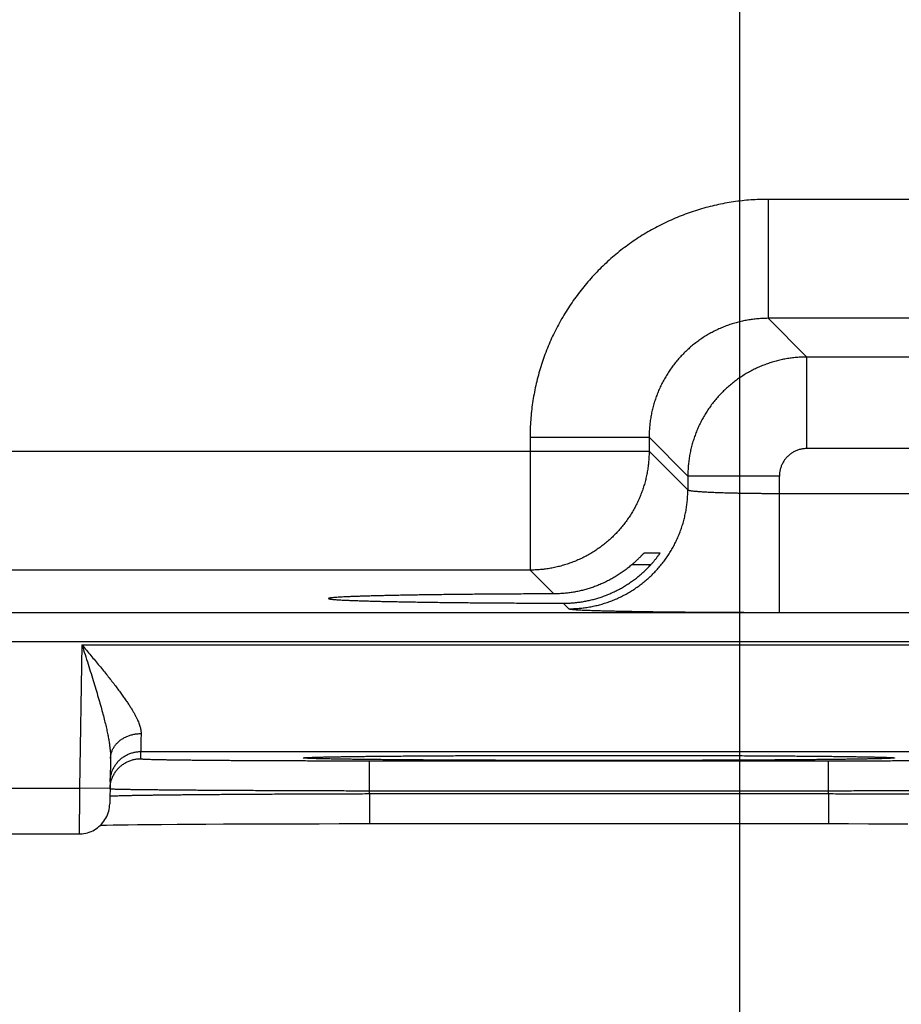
# Model space of a CAD drawing. Header units: inches. Extents: x 0 to 34, y 0 to 22.
# Tile 98 of 112: x 24.438 to 25.015, y 14.308 to 14.953. Entities that reach past the tile are written whole.
import ezdxf

# ---------------------------------------------------------------- set-up
doc = ezdxf.new("R2010")
doc.units = ezdxf.units.IN
doc.header["$LTSCALE"] = 1.87
doc.header["$MEASUREMENT"] = 0
doc.layers.get('0').update_dxf_attribs({"linetype": 'CONTINUOUS'})
doc.layers.add('DIMENSIONS', color=7, linetype='CONTINUOUS')
doc.styles.get("Standard").update_dxf_attribs({"font": 'txt', "width": 0.8})
doc.dimstyles.get("Standard").update_dxf_attribs({"dimtxt": 0.125, "dimasz": 0.18, "dimexe": 0.18, "dimexo": 0.0625, "dimgap": 0.09, "dimtad": 0, "dimtih": 1, "dimtoh": 1, "dimdec": 3, "dimzin": 4, "dimdsep": 46, "dimtxsty": 'STANDARD', "dimblk": '_FILLED', "dimblk1": '_FILLED', "dimblk2": '_FILLED', "dimcen": 0.09, "dimadec": 0, "dimazin": 0, "dimtol": 1, "dimtp": 0.01, "dimtm": 0.01, "dimtfac": 1, "dimtdec": 3, "dimtofl": 0, "dimtmove": 0, "dimatfit": 3, "dimldrblk": '_FILLED', "dimfxl": 1, "dimtolj": 1, "dimtzin": 4, "dimarcsym": 0})

# ---------------------------------------------------------------- blocks, each defined once
blk = doc.blocks.new('_FILLED')
at = {"color": 0, "linetype": 'BYBLOCK'}
blk.add_solid([(0, 0), (-1, 0.1736), (-1, -0.1736)], dxfattribs=at)
blk = doc.blocks.new('*D8')
at = {"layer": 'DIMENSIONS', "color": 2, "linetype": 'CONTINUOUS'}
for p, q in [((24.979, 16.45495), (26.59717, 16.45495)), ((26.47217, 16.45495), (26.47217, 15.69743)), ((26.47217, 14.41971), (26.47217, 15.25993)), ((25.50391, 14.41971), (26.59717, 14.41971))]:
    blk.add_line(p, q, dxfattribs=at)
at = {"layer": 'DIMENSIONS', "color": 2, "linetype": 'CONTINUOUS', "xscale": 0.18, "yscale": 0.18, "zscale": 0.18}
for p, rotation in [((26.47217, 16.45495), 90), ((26.47217, 14.41971), 270)]:
    blk.add_blockref('_FILLED', p, dxfattribs=dict(at, rotation=rotation))
at = {"layer": 'DIMENSIONS', "color": 2, "linetype": 'CONTINUOUS', "width": 0.8}
for s, p in [('2.035', (26.17217, 15.50993)), ('[', (26.17217, 15.32243)), (']', (26.67217, 15.32243)), ('51.7', (26.27217, 15.32243))]:
    blk.add_text(s, height=0.125, dxfattribs=at).set_placement(p)
blk = doc.blocks.new('*D17')
at = {"layer": 'DIMENSIONS', "color": 2, "linetype": 'CONTINUOUS'}
for p, q in [((24.9094, 15.23745), (24.9094, 13.54471)), ((25.5704, 14.47168), (25.5704, 13.54471)), ((24.9094, 13.66971), (24.5494, 13.66971)), ((25.5704, 13.66971), (25.9304, 13.66971))]:
    blk.add_line(p, q, dxfattribs=at)
at = {"layer": 'DIMENSIONS', "color": 2, "linetype": 'CONTINUOUS', "xscale": 0.18, "yscale": 0.18, "zscale": 0.18}
blk.add_blockref('_FILLED', (24.9094, 13.66971), dxfattribs=at)
at = {"layer": 'DIMENSIONS', "color": 2, "linetype": 'CONTINUOUS', "xscale": 0.18, "yscale": 0.18, "zscale": 0.18, "rotation": 180}
blk.add_blockref('_FILLED', (25.5704, 13.66971), dxfattribs=at)
at = {"layer": 'DIMENSIONS', "color": 2, "linetype": 'CONTINUOUS', "width": 0.8}
for s, p in [('.661', (24.89416, 13.60721)), ('[', (24.89416, 13.41971)), (']', (25.49416, 13.41971)), ('16.79', (24.99416, 13.41971))]:
    blk.add_text(s, height=0.125, dxfattribs=at).set_placement(p)
blk = doc.blocks.new('*D18')
at = {"layer": 'DIMENSIONS', "color": 2, "linetype": 'CONTINUOUS'}
for p, q in [((23.9794, 15.23745), (23.9794, 12.79471)), ((24.9094, 15.23745), (24.9094, 12.79471)), ((23.9794, 12.91971), (23.6194, 12.91971)), ((24.9094, 12.91971), (25.2694, 12.91971))]:
    blk.add_line(p, q, dxfattribs=at)
at = {"layer": 'DIMENSIONS', "color": 2, "linetype": 'CONTINUOUS', "xscale": 0.18, "yscale": 0.18, "zscale": 0.18}
blk.add_blockref('_FILLED', (23.9794, 12.91971), dxfattribs=at)
at = {"layer": 'DIMENSIONS', "color": 2, "linetype": 'CONTINUOUS', "xscale": 0.18, "yscale": 0.18, "zscale": 0.18, "rotation": 180}
blk.add_blockref('_FILLED', (24.9094, 12.91971), dxfattribs=at)
at = {"layer": 'DIMENSIONS', "color": 2, "linetype": 'CONTINUOUS', "width": 0.8}
for s, p in [('.930', (24.11832, 12.85721)), ('[', (24.11832, 12.66971)), (']', (24.71832, 12.66971)), ('23.62', (24.21832, 12.66971))]:
    blk.add_text(s, height=0.125, dxfattribs=at).set_placement(p)

msp = doc.modelspace()

# ---------------------------------------------------------------- linework, layer by layer
at = {"color": 7, "linetype": 'CONTINUOUS'}
for p, q in [((25.07855, 14.83558), (24.92824, 14.83558)), ((24.92824, 14.83558), (24.92824, 14.75759)), ((25.07855, 14.75759), (24.92824, 14.75759)), ((24.92824, 14.75759), (24.95361, 14.73222)), ((25.05318, 14.73222), (24.95361, 14.73222)), ((24.95361, 14.67223), (24.95361, 14.73222)), ((24.77226, 14.6796), (24.85025, 14.6796)), ((24.77226, 14.6796), (24.77226, 14.59259)), ((24.85025, 14.6796), (24.87562, 14.65423)), ((24.85025, 14.6796), (24.85025, 14.67058)), ((24.22654, 14.67058), (24.85025, 14.67058)), ((24.85025, 14.67058), (24.87562, 14.64521)), ((25.05318, 14.67223), (24.95361, 14.67223)), ((24.93561, 14.65423), (24.87562, 14.65423)), ((24.87562, 14.65423), (24.87562, 14.64521)), ((24.93561, 14.56486), (24.93561, 14.65423)), ((24.93561, 14.64284), (25.07118, 14.64284)), ((24.847, 14.60382), (24.8573, 14.60382)), ((24.77226, 14.59259), (24.30453, 14.59259)), ((24.77226, 14.59259), (24.78786, 14.57699)), ((24.85132, 14.59608), (24.83896, 14.59608)), ((24.79398, 14.57088), (24.79763, 14.56722)), ((21.59571, 14.56477), (25.26608, 14.56477)), ((24.93561, 14.56486), (25.07118, 14.56486)), ((21.59571, 14.54578), (25.26608, 14.54578)), ((24.47872, 14.5436), (24.47708, 14.44971)), ((24.47872, 14.5436), (25.15607, 14.5436)), ((24.49743, 14.46912), (24.49691, 14.43936)), ((24.51716, 14.47361), (24.51708, 14.46893)), ((24.51716, 14.47361), (25.11763, 14.47361)), ((24.62598, 14.46969), (24.6261, 14.4697)), ((24.6261, 14.4697), (24.62627, 14.46971)), ((24.62627, 14.46971), (24.62649, 14.46973)), ((24.62649, 14.46973), (24.62677, 14.46974)), ((24.62677, 14.46974), (24.6271, 14.46976)), ((24.6271, 14.46976), (24.62769, 14.46979)), ((24.62769, 14.46979), (24.6284, 14.46982)), ((24.6284, 14.46982), (24.62955, 14.46987)), ((24.62955, 14.46987), (24.63134, 14.46993)), ((24.63134, 14.46993), (24.63373, 14.47)), ((24.63373, 14.47), (24.63631, 14.47006)), ((24.63631, 14.47006), (24.63954, 14.47013)), ((24.63954, 14.47013), (24.64354, 14.47021)), ((24.64354, 14.47021), (24.64848, 14.47029)), ((24.64848, 14.47029), (24.65448, 14.47038)), ((24.65448, 14.47038), (24.66162, 14.47047)), ((24.66162, 14.47047), (24.67004, 14.47056)), ((24.67004, 14.47056), (24.67743, 14.47063)), ((24.67743, 14.47063), (24.68608, 14.47071)), ((24.68608, 14.47071), (24.69665, 14.47079)), ((24.69665, 14.47079), (24.70523, 14.47084)), ((24.70523, 14.47084), (24.71522, 14.4709)), ((24.71522, 14.4709), (24.72663, 14.47096)), ((24.72663, 14.47096), (24.73884, 14.47101)), ((24.73884, 14.47101), (24.75136, 14.47105)), ((24.75136, 14.47105), (24.76422, 14.47109)), ((24.76422, 14.47109), (24.77734, 14.47112)), ((24.77734, 14.47112), (24.79065, 14.47114)), ((24.79065, 14.47114), (24.8041, 14.47115)), ((24.8041, 14.47115), (24.8174, 14.47115)), ((24.8174, 14.47115), (24.83069, 14.47115)), ((24.83069, 14.47115), (24.84416, 14.47114)), ((24.84416, 14.47114), (24.85749, 14.47112)), ((24.85749, 14.47112), (24.87061, 14.47109)), ((24.87061, 14.47109), (24.88348, 14.47105)), ((24.88348, 14.47105), (24.89604, 14.47101)), ((24.89604, 14.47101), (24.90819, 14.47096)), ((24.90819, 14.47096), (24.9199, 14.4709)), ((24.9199, 14.4709), (24.93111, 14.47083)), ((24.93111, 14.47083), (24.94096, 14.47077)), ((24.94096, 14.47077), (24.94943, 14.4707)), ((24.94943, 14.4707), (24.95992, 14.47061)), ((24.95992, 14.47061), (24.96833, 14.47052)), ((24.96833, 14.47052), (24.97527, 14.47044)), ((24.97527, 14.47044), (24.98107, 14.47037)), ((24.98107, 14.47037), (24.98593, 14.4703)), ((24.98593, 14.4703), (24.99121, 14.47021)), ((24.99121, 14.47021), (24.99542, 14.47013)), ((24.99542, 14.47013), (24.99884, 14.47005)), ((24.99884, 14.47005), (25.0016, 14.46998)), ((25.0016, 14.46998), (25.00378, 14.46992)), ((25.00378, 14.46992), (25.00546, 14.46986)), ((25.00546, 14.46986), (25.00614, 14.46983)), ((25.00614, 14.46983), (25.00701, 14.46979)), ((25.00701, 14.46979), (25.00749, 14.46977)), ((25.00749, 14.46977), (25.00789, 14.46975)), ((25.00789, 14.46975), (25.00821, 14.46973)), ((25.00821, 14.46973), (25.00846, 14.46972)), ((25.00846, 14.46972), (25.00865, 14.4697)), ((25.00883, 14.46969), (25.00887, 14.46969)), ((24.66703, 14.46762), (24.96776, 14.46762)), ((24.66703, 14.44797), (24.66703, 14.46762)), ((24.96776, 14.44797), (24.96776, 14.46762)), ((24.22771, 14.44971), (24.47708, 14.44971)), ((24.49708, 14.44936), (24.47708, 14.44971)), ((24.667, 14.44604), (24.66703, 14.44797)), ((24.667, 14.44604), (24.9678, 14.44604)), ((24.667, 14.44604), (24.667, 14.42639)), ((24.66703, 14.44797), (24.96776, 14.44797)), ((24.9678, 14.44604), (24.96776, 14.44797)), ((24.9678, 14.44604), (24.9678, 14.42639)), ((24.49082, 14.42535), (24.49471, 14.42543)), ((24.49471, 14.42543), (24.49924, 14.42551)), ((24.49924, 14.42551), (24.50366, 14.42558)), ((24.50366, 14.42558), (24.50894, 14.42565)), ((24.50894, 14.42565), (24.51515, 14.42573)), ((24.51515, 14.42573), (24.5224, 14.42581)), ((24.5224, 14.42581), (24.53091, 14.42589)), ((24.53091, 14.42589), (24.54099, 14.42597)), ((24.54099, 14.42597), (24.54978, 14.42604)), ((24.54978, 14.42604), (24.55981, 14.4261)), ((24.55981, 14.4261), (24.57135, 14.42616)), ((24.57135, 14.42616), (24.585, 14.42623)), ((24.585, 14.42623), (24.59586, 14.42627)), ((24.59586, 14.42627), (24.60816, 14.42631)), ((24.60816, 14.42631), (24.62113, 14.42634)), ((24.62113, 14.42634), (24.63414, 14.42636)), ((24.63414, 14.42636), (24.64728, 14.42638)), ((24.64728, 14.42638), (24.66057, 14.42639)), ((24.66057, 14.42639), (24.9678, 14.42639)), ((24.9678, 14.42639), (24.98079, 14.42639)), ((24.98079, 14.42639), (24.99396, 14.42637)), ((24.99396, 14.42637), (25.00699, 14.42635)), ((25.00699, 14.42635), (25.01983, 14.42633)), ((24.22788, 14.41971), (24.47691, 14.41971))]:
    msp.add_line(p, q, dxfattribs=at)
for points in [[(24.62592, 14.46968), (24.62592, 14.46968), (24.62592, 14.46969), (24.62595, 14.46969), (24.62598, 14.46969)], [(25.00865, 14.4697), (25.00878, 14.46969), (25.00883, 14.46969)], [(24.47691, 14.41971), (24.47757, 14.41972), (24.47878, 14.4198), (24.47999, 14.41995), (24.48118, 14.42017), (24.48236, 14.42047), (24.48352, 14.42083), (24.48466, 14.42127), (24.48576, 14.42178), (24.48684, 14.42235), (24.48787, 14.42298), (24.48887, 14.42368), (24.48982, 14.42444), (24.49073, 14.42525), (24.49158, 14.42612), (24.49238, 14.42703), (24.49312, 14.428), (24.4938, 14.429), (24.49442, 14.43005), (24.49498, 14.43113), (24.49546, 14.43225), (24.49588, 14.43339), (24.49623, 14.43455), (24.49651, 14.43574), (24.49672, 14.43694), (24.49685, 14.43815), (24.49691, 14.43936)]]:
    msp.add_lwpolyline(points, dxfattribs=at)
for points, knots in [([(24.92824, 14.83558), (24.92634, 14.83558), (24.92254, 14.83551), (24.91685, 14.8352), (24.91117, 14.83468), (24.90552, 14.83395), (24.8999, 14.83302), (24.89431, 14.83188), (24.88877, 14.83054), (24.88329, 14.829), (24.87786, 14.82726), (24.8725, 14.82532), (24.86721, 14.82318), (24.862, 14.82086), (24.85689, 14.81834), (24.85187, 14.81565), (24.84695, 14.81277), (24.84214, 14.80971), (24.83745, 14.80648), (24.83288, 14.80308), (24.82843, 14.79951), (24.82412, 14.79579), (24.81994, 14.79191), (24.81591, 14.78788), (24.81203, 14.7837), (24.80831, 14.77939), (24.80475, 14.77494), (24.80135, 14.77037), (24.79812, 14.76567), (24.79506, 14.76086), (24.79218, 14.75594), (24.78948, 14.75092), (24.78697, 14.74581), (24.78465, 14.7406), (24.78251, 14.73531), (24.78058, 14.72995), (24.77883, 14.72452), (24.77729, 14.71903), (24.77595, 14.71349), (24.77482, 14.70791), (24.77389, 14.70229), (24.77316, 14.69664), (24.77264, 14.69096), (24.77233, 14.68528), (24.77226, 14.6815), (24.77226, 14.6796)], [0, 0, 0, 0, 0.02325, 0.046512, 0.069779, 0.093044, 0.116305, 0.13956, 0.162813, 0.186066, 0.209325, 0.232597, 0.255874, 0.279144, 0.302401, 0.325651, 0.348904, 0.37216, 0.395416, 0.41867, 0.441923, 0.465173, 0.488427, 0.511688, 0.534953, 0.558213, 0.581463, 0.604713, 0.627975, 0.651244, 0.674505, 0.697754, 0.721003, 0.744267, 0.767542, 0.790816, 0.814083, 0.837342, 0.860594, 0.883846, 0.907105, 0.930364, 0.95361, 0.976827, 1, 1, 1, 1]), ([(24.92824, 14.75759), (24.92711, 14.75759), (24.92483, 14.75754), (24.92143, 14.75732), (24.91805, 14.75695), (24.91468, 14.75643), (24.91134, 14.75577), (24.90803, 14.75496), (24.90476, 14.75401), (24.90154, 14.75291), (24.89836, 14.75168), (24.89525, 14.75031), (24.8922, 14.7488), (24.88921, 14.74717), (24.88631, 14.7454), (24.88348, 14.74351), (24.88074, 14.7415), (24.87809, 14.73938), (24.87553, 14.73714), (24.87307, 14.73478), (24.87072, 14.73233), (24.86848, 14.72977), (24.86635, 14.72712), (24.86433, 14.72437), (24.86244, 14.72154), (24.86068, 14.71863), (24.85904, 14.71565), (24.85753, 14.7126), (24.85616, 14.70948), (24.85493, 14.70631), (24.85384, 14.70308), (24.85288, 14.69981), (24.85207, 14.69651), (24.85141, 14.69316), (24.85089, 14.6898), (24.85052, 14.68641), (24.8503, 14.68301), (24.85025, 14.68074), (24.85025, 14.6796)], [0, 0, 0, 0, 0.027801, 0.055606, 0.083409, 0.11121, 0.139007, 0.166801, 0.194591, 0.222378, 0.25016, 0.277931, 0.30569, 0.333443, 0.361197, 0.388949, 0.416694, 0.444435, 0.472175, 0.499921, 0.527681, 0.555445, 0.583207, 0.610971, 0.638742, 0.666518, 0.694294, 0.722069, 0.749843, 0.77762, 0.805403, 0.833194, 0.860989, 0.888789, 0.916591, 0.944395, 0.972199, 1, 1, 1, 1]), ([(24.95361, 14.73222), (24.95247, 14.73222), (24.95021, 14.73217), (24.94681, 14.73195), (24.94342, 14.73158), (24.94006, 14.73106), (24.93672, 14.73039), (24.93341, 14.72958), (24.93014, 14.72863), (24.92692, 14.72753), (24.92375, 14.7263), (24.92063, 14.72493), (24.91758, 14.72342), (24.9146, 14.72178), (24.91169, 14.72002), (24.90886, 14.71813), (24.90612, 14.71612), (24.90347, 14.71399), (24.90091, 14.71174), (24.89845, 14.70939), (24.8961, 14.70693), (24.89386, 14.70438), (24.89173, 14.70172), (24.88971, 14.69898), (24.88782, 14.69614), (24.88605, 14.69323), (24.88442, 14.69025), (24.88291, 14.6872), (24.88154, 14.68408), (24.8803, 14.68091), (24.87921, 14.67768), (24.87826, 14.67441), (24.87745, 14.67111), (24.87678, 14.66777), (24.87627, 14.66441), (24.87589, 14.66103), (24.87567, 14.65763), (24.87562, 14.65537), (24.87562, 14.65423)], [0, 0, 0, 0, 0.027792, 0.055584, 0.083373, 0.11116, 0.138947, 0.166736, 0.194523, 0.222308, 0.250095, 0.277886, 0.305671, 0.333438, 0.361191, 0.388942, 0.416697, 0.44446, 0.47223, 0.500001, 0.527768, 0.555539, 0.58332, 0.611108, 0.638896, 0.666681, 0.69447, 0.722264, 0.750056, 0.777841, 0.805622, 0.833408, 0.861192, 0.888964, 0.916724, 0.944479, 0.972236, 1, 1, 1, 1]), ([(24.85025, 14.67058), (24.85025, 14.66945), (24.8502, 14.66718), (24.84998, 14.66378), (24.84961, 14.6604), (24.84909, 14.65703), (24.84842, 14.6537), (24.84761, 14.65039), (24.84666, 14.64712), (24.84556, 14.6439), (24.84433, 14.64073), (24.84296, 14.63761), (24.84145, 14.63456), (24.83982, 14.63158), (24.83805, 14.62867), (24.83616, 14.62584), (24.83414, 14.62309), (24.83201, 14.62044), (24.82977, 14.61788), (24.82742, 14.61542), (24.82496, 14.61307), (24.8224, 14.61082), (24.81974, 14.60869), (24.817, 14.60668), (24.81417, 14.60479), (24.81126, 14.60302), (24.80827, 14.60139), (24.80522, 14.59988), (24.80211, 14.59851), (24.79893, 14.59727), (24.79571, 14.59618), (24.79244, 14.59523), (24.78914, 14.59442), (24.7858, 14.59375), (24.78244, 14.59324), (24.77906, 14.59286), (24.77566, 14.59264), (24.7734, 14.59259), (24.77226, 14.59259)], [0, 0, 0, 0, 0.027778, 0.055556, 0.083335, 0.111114, 0.138893, 0.166673, 0.194453, 0.222233, 0.250014, 0.277795, 0.305576, 0.333357, 0.361139, 0.38892, 0.416702, 0.444484, 0.472265, 0.500047, 0.527829, 0.555611, 0.583392, 0.611174, 0.638955, 0.666735, 0.694518, 0.722299, 0.750078, 0.777857, 0.805635, 0.833415, 0.861198, 0.888978, 0.916748, 0.944506, 0.972255, 1, 1, 1, 1]), ([(24.95361, 14.67223), (24.95324, 14.67223), (24.95249, 14.67221), (24.95137, 14.6721), (24.95025, 14.67193), (24.94915, 14.67168), (24.94806, 14.67137), (24.94699, 14.67098), (24.94595, 14.67053), (24.94494, 14.67002), (24.94397, 14.66944), (24.94303, 14.66881), (24.94213, 14.66811), (24.94128, 14.66736), (24.94048, 14.66656), (24.93973, 14.66571), (24.93904, 14.66482), (24.9384, 14.66388), (24.93783, 14.66291), (24.93731, 14.6619), (24.93686, 14.66085), (24.93648, 14.65979), (24.93616, 14.6587), (24.93592, 14.65759), (24.93574, 14.65647), (24.93564, 14.65535), (24.93561, 14.65461), (24.93561, 14.65423)], [0, 0, 0, 0, 0.039555, 0.079331, 0.11927, 0.159318, 0.199425, 0.23954, 0.27962, 0.319663, 0.359694, 0.399734, 0.439792, 0.479863, 0.51994, 0.560017, 0.600085, 0.640135, 0.680172, 0.720225, 0.760321, 0.80046, 0.840595, 0.880671, 0.920633, 0.960429, 1, 1, 1, 1]), ([(24.79763, 14.56722), (24.79877, 14.56722), (24.80104, 14.56727), (24.80443, 14.5675), (24.80781, 14.56787), (24.81118, 14.56839), (24.81452, 14.56905), (24.81782, 14.56986), (24.82109, 14.57081), (24.82431, 14.57191), (24.82748, 14.57314), (24.8306, 14.57451), (24.83365, 14.57602), (24.83663, 14.57766), (24.83954, 14.57942), (24.84237, 14.58131), (24.84512, 14.58333), (24.84777, 14.58546), (24.85033, 14.5877), (24.85279, 14.59006), (24.85514, 14.59251), (24.85739, 14.59507), (24.85952, 14.59773), (24.86153, 14.60047), (24.86342, 14.6033), (24.86519, 14.60621), (24.86682, 14.60919), (24.86833, 14.61225), (24.8697, 14.61536), (24.87094, 14.61853), (24.87203, 14.62176), (24.87298, 14.62502), (24.87379, 14.62833), (24.87446, 14.63167), (24.87498, 14.63503), (24.87535, 14.63841), (24.87557, 14.64181), (24.87562, 14.64408), (24.87562, 14.64521)], [0, 0, 0, 0, 0.027775, 0.055551, 0.083327, 0.111104, 0.138881, 0.166658, 0.194436, 0.222213, 0.249992, 0.27777, 0.305549, 0.333327, 0.361106, 0.388885, 0.416665, 0.444444, 0.472223, 0.500003, 0.527782, 0.555561, 0.583341, 0.61112, 0.638898, 0.666677, 0.694456, 0.722234, 0.750012, 0.77779, 0.805567, 0.833344, 0.861121, 0.888898, 0.916674, 0.94445, 0.972225, 1, 1, 1, 1]), ([(24.87562, 14.64521), (24.87564, 14.64516), (24.87576, 14.64507), (24.876, 14.64497), (24.87637, 14.64487), (24.87685, 14.64476), (24.87746, 14.64466), (24.87819, 14.64455), (24.87904, 14.64445), (24.88, 14.64435), (24.88109, 14.64424), (24.88228, 14.64415), (24.88359, 14.64405), (24.88501, 14.64396), (24.88653, 14.64386), (24.88816, 14.64378), (24.88988, 14.64369), (24.8917, 14.64361), (24.89361, 14.64353), (24.89561, 14.64346), (24.89769, 14.64338), (24.89985, 14.64332), (24.90208, 14.64325), (24.90439, 14.64319), (24.90676, 14.64314), (24.90919, 14.64309), (24.91167, 14.64304), (24.9142, 14.643), (24.91678, 14.64296), (24.9194, 14.64293), (24.92205, 14.6429), (24.92473, 14.64288), (24.92743, 14.64286), (24.93015, 14.64285), (24.93288, 14.64284), (24.9347, 14.64284), (24.93561, 14.64284)], [0, 0, 0, 0, 0.002595, 0.006917, 0.013177, 0.021429, 0.031683, 0.043932, 0.058159, 0.074336, 0.092431, 0.112407, 0.134228, 0.157849, 0.18322, 0.210288, 0.238998, 0.269293, 0.301105, 0.334366, 0.369009, 0.404965, 0.442158, 0.480504, 0.519924, 0.560342, 0.601675, 0.643833, 0.686729, 0.730278, 0.774388, 0.818959, 0.863893, 0.909102, 0.954501, 1, 1, 1, 1]), ([(24.83896, 14.59608), (24.83923, 14.59632), (24.83977, 14.59679), (24.84055, 14.59749), (24.84129, 14.59816), (24.84198, 14.59881), (24.84263, 14.59943), (24.84323, 14.60001), (24.84378, 14.60056), (24.84428, 14.60106), (24.84473, 14.60152), (24.84514, 14.60194), (24.8455, 14.60231), (24.84581, 14.60264), (24.84609, 14.60293), (24.84632, 14.60317), (24.84652, 14.60337), (24.84668, 14.60353), (24.8468, 14.60365), (24.8469, 14.60374), (24.84696, 14.60379), (24.84699, 14.60382), (24.847, 14.60382)], [0, 0, 0, 0, 0.097524, 0.191499, 0.281267, 0.366347, 0.446668, 0.521729, 0.591081, 0.654627, 0.712528, 0.764678, 0.811089, 0.851952, 0.887421, 0.917591, 0.942698, 0.962933, 0.978567, 0.989791, 0.99685, 1, 1, 1, 1]), ([(24.8573, 14.60382), (24.8573, 14.60382), (24.8573, 14.60378), (24.85727, 14.60374), (24.85722, 14.60364), (24.85714, 14.60351), (24.85704, 14.60333), (24.8569, 14.60312), (24.85673, 14.60286), (24.85653, 14.60257), (24.85629, 14.60223), (24.85602, 14.60184), (24.85571, 14.60142), (24.85536, 14.60095), (24.85498, 14.60044), (24.85456, 14.5999), (24.8541, 14.59932), (24.85361, 14.59872), (24.85308, 14.59808), (24.85252, 14.59743), (24.85193, 14.59676), (24.85153, 14.59631), (24.85132, 14.59608)], [0, 0, 0, 0, 0.001857, 0.007867, 0.018543, 0.034116, 0.054766, 0.080635, 0.111937, 0.148719, 0.191102, 0.239161, 0.292812, 0.352126, 0.416893, 0.487004, 0.56222, 0.642162, 0.726514, 0.814595, 0.905982, 1, 1, 1, 1]), ([(24.8174, 14.57444), (24.81836, 14.57474), (24.82028, 14.57539), (24.82313, 14.57647), (24.82594, 14.57767), (24.82873, 14.57899), (24.83147, 14.58043), (24.83416, 14.58199), (24.83681, 14.58366), (24.83941, 14.58545), (24.84194, 14.58735), (24.8444, 14.58937), (24.8468, 14.5915), (24.84911, 14.59373), (24.85059, 14.59529), (24.85132, 14.59608)], [0, 0, 0, 0, 0.074474, 0.149319, 0.224497, 0.300096, 0.376121, 0.452569, 0.529514, 0.606897, 0.684739, 0.763019, 0.841654, 0.920674, 1, 1, 1, 1]), ([(24.83896, 14.59608), (24.83814, 14.59538), (24.83648, 14.59401), (24.83392, 14.59206), (24.8313, 14.59023), (24.82862, 14.58851), (24.82588, 14.58691), (24.8231, 14.58544), (24.82027, 14.58408), (24.81836, 14.58325), (24.8174, 14.58286)], [0, 0, 0, 0, 0.127219, 0.253841, 0.379779, 0.505138, 0.629854, 0.753882, 0.877304, 1, 1, 1, 1]), ([(24.8174, 14.58286), (24.81645, 14.58247), (24.81455, 14.58173), (24.81166, 14.58074), (24.80874, 14.57987), (24.80581, 14.57911), (24.80285, 14.57846), (24.79988, 14.57793), (24.79689, 14.57752), (24.79389, 14.57722), (24.79088, 14.57704), (24.78887, 14.57699), (24.78786, 14.57699)], [0, 0, 0, 0, 0.101232, 0.202065, 0.302454, 0.402482, 0.502332, 0.601996, 0.70147, 0.800944, 0.900462, 1, 1, 1, 1]), ([(24.78786, 14.57699), (24.7858, 14.57698), (24.7817, 14.57697), (24.77556, 14.57695), (24.76948, 14.57692), (24.76346, 14.57689), (24.7575, 14.57685), (24.75162, 14.57681), (24.74583, 14.57677), (24.74012, 14.57672), (24.73451, 14.57668), (24.72901, 14.57662), (24.72362, 14.57657), (24.71834, 14.57651), (24.71319, 14.57644), (24.70817, 14.57638), (24.70329, 14.57631), (24.69856, 14.57624), (24.69397, 14.57616), (24.68954, 14.57608), (24.68527, 14.576), (24.68117, 14.57592), (24.67724, 14.57583), (24.67348, 14.57575), (24.66991, 14.57566), (24.66652, 14.57556), (24.66333, 14.57547), (24.66033, 14.57537), (24.65752, 14.57527), (24.65492, 14.57518), (24.65252, 14.57507), (24.65033, 14.57497), (24.64836, 14.57487), (24.64659, 14.57476), (24.64504, 14.57466), (24.64371, 14.57455), (24.64259, 14.57445), (24.64171, 14.57434), (24.64101, 14.57425), (24.6406, 14.57412), (24.64029, 14.57407), (24.64027, 14.57396), (24.64027, 14.57394)], [0, 0, 0, 0, 0.041853, 0.083409, 0.124596, 0.165385, 0.205707, 0.245518, 0.284774, 0.323409, 0.361394, 0.398666, 0.435183, 0.470906, 0.505773, 0.53976, 0.57281, 0.604885, 0.635951, 0.665955, 0.694876, 0.722664, 0.749289, 0.774722, 0.798919, 0.821864, 0.843518, 0.863856, 0.882857, 0.900489, 0.916739, 0.931579, 0.944995, 0.956971, 0.967488, 0.97654, 0.984112, 0.990201, 0.994804, 0.997929, 0.999626, 1, 1, 1, 1]), ([(24.64027, 14.57394), (24.64027, 14.57392), (24.64029, 14.57382), (24.6406, 14.57377), (24.641, 14.57364), (24.64169, 14.57355), (24.64257, 14.57344), (24.64369, 14.57333), (24.64502, 14.57323), (24.64656, 14.57312), (24.64832, 14.57302), (24.6503, 14.57291), (24.65248, 14.57281), (24.65488, 14.57271), (24.65748, 14.57261), (24.66028, 14.57251), (24.66327, 14.57242), (24.66647, 14.57232), (24.66985, 14.57223), (24.67342, 14.57214), (24.67717, 14.57205), (24.6811, 14.57197), (24.6852, 14.57188), (24.68947, 14.5718), (24.69389, 14.57172), (24.69848, 14.57165), (24.70321, 14.57158), (24.70809, 14.57151), (24.7131, 14.57144), (24.71825, 14.57138), (24.72352, 14.57132), (24.72891, 14.57126), (24.73442, 14.57121), (24.74002, 14.57116), (24.74573, 14.57111), (24.75152, 14.57107), (24.7574, 14.57103), (24.76335, 14.571), (24.76937, 14.57097), (24.77546, 14.57094), (24.78159, 14.57091), (24.78777, 14.57089), (24.7919, 14.57088), (24.79398, 14.57088)], [0, 0, 0, 0, 0.000355, 0.001962, 0.00494, 0.009334, 0.015157, 0.022405, 0.031071, 0.041149, 0.052622, 0.065482, 0.07971, 0.095288, 0.112201, 0.130419, 0.14993, 0.170702, 0.19271, 0.215932, 0.240327, 0.265878, 0.292543, 0.320291, 0.349093, 0.378899, 0.409688, 0.441408, 0.474024, 0.5075, 0.541779, 0.576838, 0.612616, 0.649074, 0.686172, 0.723848, 0.762074, 0.800785, 0.839939, 0.879494, 0.919381, 0.959572, 1, 1, 1, 1]), ([(24.79398, 14.57088), (24.79497, 14.57087), (24.79695, 14.57091), (24.79992, 14.57107), (24.80287, 14.57135), (24.80581, 14.57174), (24.80874, 14.57224), (24.81165, 14.57285), (24.81454, 14.57358), (24.81645, 14.57414), (24.8174, 14.57444)], [0, 0, 0, 0, 0.125074, 0.249956, 0.374653, 0.499371, 0.624165, 0.749095, 0.874369, 1, 1, 1, 1]), ([(24.79763, 14.56722), (24.79768, 14.56717), (24.79789, 14.56711), (24.79827, 14.56702), (24.79886, 14.56694), (24.79964, 14.56685), (24.80062, 14.56676), (24.80179, 14.56667), (24.80315, 14.56659), (24.8047, 14.5665), (24.80644, 14.56641), (24.80837, 14.56633), (24.81048, 14.56625), (24.81277, 14.56617), (24.81523, 14.56608), (24.81787, 14.56601), (24.82068, 14.56593), (24.82365, 14.56585), (24.82678, 14.56578), (24.83007, 14.56571), (24.83351, 14.56564), (24.8371, 14.56558), (24.84083, 14.56551), (24.8447, 14.56545), (24.84869, 14.56539), (24.85281, 14.56534), (24.85705, 14.56528), (24.8614, 14.56523), (24.86586, 14.56518), (24.87042, 14.56514), (24.87507, 14.5651), (24.87981, 14.56506), (24.88463, 14.56502), (24.88953, 14.56499), (24.89449, 14.56496), (24.8995, 14.56494), (24.90457, 14.56492), (24.90968, 14.5649), (24.91483, 14.56488), (24.92001, 14.56487), (24.9252, 14.56486), (24.93041, 14.56486), (24.93388, 14.56486), (24.93561, 14.56486)], [0, 0, 0, 0, 0.001524, 0.004402, 0.008688, 0.014387, 0.021493, 0.029995, 0.039887, 0.05116, 0.063798, 0.077778, 0.093073, 0.109666, 0.127539, 0.146668, 0.16702, 0.188565, 0.211272, 0.235115, 0.260061, 0.286069, 0.313098, 0.341109, 0.370066, 0.399931, 0.430658, 0.462199, 0.494508, 0.52754, 0.561254, 0.595602, 0.630538, 0.66601, 0.701958, 0.738317, 0.775036, 0.812076, 0.849395, 0.886923, 0.924585, 0.962304, 1, 1, 1, 1]), ([(24.47872, 14.5436), (24.47969, 14.54244), (24.48163, 14.54012), (24.4845, 14.53667), (24.48733, 14.53326), (24.49009, 14.52991), (24.49275, 14.52664), (24.4953, 14.52347), (24.49773, 14.52041), (24.50002, 14.51747), (24.50216, 14.51466), (24.50415, 14.51198), (24.50598, 14.50944), (24.50766, 14.50704), (24.50919, 14.50477), (24.51056, 14.50264), (24.51179, 14.50063), (24.51288, 14.49875), (24.51384, 14.49699), (24.51466, 14.49533), (24.51537, 14.49379), (24.51596, 14.49234), (24.51645, 14.49099), (24.51683, 14.48973), (24.51711, 14.48854), (24.51731, 14.48744), (24.51741, 14.4864), (24.51743, 14.48572), (24.51742, 14.4854)], [0, 0, 0, 0, 0.064274, 0.128006, 0.19081, 0.252301, 0.312086, 0.369782, 0.425102, 0.477843, 0.527841, 0.575018, 0.619328, 0.660768, 0.699396, 0.73528, 0.768516, 0.799231, 0.827554, 0.853625, 0.877598, 0.899635, 0.919885, 0.938504, 0.955657, 0.97151, 0.986233, 1, 1, 1, 1]), ([(24.47872, 14.5436), (24.4794, 14.54147), (24.48074, 14.53725), (24.48273, 14.53096), (24.48465, 14.52483), (24.48648, 14.5189), (24.48818, 14.51325), (24.48975, 14.5079), (24.49117, 14.50289), (24.49243, 14.49824), (24.49353, 14.49395), (24.49448, 14.49001), (24.49527, 14.48641), (24.49593, 14.48314), (24.49645, 14.48018), (24.49685, 14.4775), (24.49714, 14.47508), (24.49733, 14.47291), (24.49743, 14.47095), (24.49744, 14.46971), (24.49743, 14.46912)], [0, 0, 0, 0, 0.086975, 0.172822, 0.256619, 0.337399, 0.414308, 0.486774, 0.554414, 0.617019, 0.67455, 0.727088, 0.774834, 0.818043, 0.857012, 0.892048, 0.923496, 0.951734, 0.977117, 1, 1, 1, 1]), ([(24.49743, 14.46912), (24.49743, 14.46945), (24.49747, 14.47011), (24.49759, 14.4711), (24.49779, 14.47209), (24.49805, 14.47306), (24.49839, 14.47401), (24.49879, 14.47495), (24.49926, 14.47586), (24.4998, 14.47675), (24.5004, 14.47761), (24.50106, 14.47844), (24.50178, 14.47923), (24.50255, 14.47998), (24.50338, 14.4807), (24.50426, 14.48137), (24.50518, 14.482), (24.50615, 14.48258), (24.50716, 14.48311), (24.50821, 14.48359), (24.50928, 14.48402), (24.51039, 14.48439), (24.51153, 14.4847), (24.51268, 14.48496), (24.51385, 14.48516), (24.51503, 14.4853), (24.51623, 14.48539), (24.51702, 14.4854), (24.51742, 14.4854)], [0, 0, 0, 0, 0.034884, 0.069823, 0.104873, 0.140085, 0.17551, 0.211191, 0.247172, 0.283486, 0.320165, 0.357231, 0.394703, 0.432593, 0.470905, 0.509639, 0.548788, 0.58834, 0.628276, 0.668574, 0.709207, 0.750144, 0.79135, 0.832787, 0.874413, 0.916188, 0.958065, 1, 1, 1, 1]), ([(24.51742, 14.4854), (24.51741, 14.48484), (24.51739, 14.48376), (24.51735, 14.4822), (24.51732, 14.48077), (24.51729, 14.47946), (24.51726, 14.47828), (24.51724, 14.47723), (24.51722, 14.47631), (24.5172, 14.47552), (24.51719, 14.47487), (24.51717, 14.47436), (24.51717, 14.47398), (24.51716, 14.47375), (24.51716, 14.47364), (24.51716, 14.47361)], [0, 0, 0, 0, 0.142215, 0.2743, 0.396004, 0.507103, 0.607392, 0.696658, 0.774701, 0.841351, 0.896474, 0.939966, 0.971753, 0.991778, 1, 1, 1, 1]), ([(24.49708, 14.44936), (24.49709, 14.44973), (24.49713, 14.4505), (24.49725, 14.45166), (24.49745, 14.45284), (24.49772, 14.454), (24.49806, 14.45515), (24.49846, 14.45627), (24.49893, 14.45737), (24.49947, 14.45844), (24.50007, 14.45947), (24.50073, 14.46047), (24.50145, 14.46143), (24.50222, 14.46234), (24.50305, 14.4632), (24.50393, 14.46401), (24.50485, 14.46477), (24.50582, 14.46547), (24.50683, 14.46611), (24.50787, 14.4667), (24.50895, 14.46721), (24.51005, 14.46767), (24.51119, 14.46805), (24.51234, 14.46837), (24.51351, 14.46862), (24.51469, 14.4688), (24.51588, 14.4689), (24.51668, 14.46893), (24.51708, 14.46893)], [0, 0, 0, 0, 0.035823, 0.074389, 0.112956, 0.151522, 0.190088, 0.228655, 0.267221, 0.305788, 0.344355, 0.382921, 0.421488, 0.460055, 0.498622, 0.537189, 0.575757, 0.614324, 0.652891, 0.691459, 0.730026, 0.768594, 0.807161, 0.845729, 0.884297, 0.922865, 0.961432, 1, 1, 1, 1]), ([(24.49716, 14.45395), (24.49717, 14.45435), (24.49721, 14.45515), (24.49733, 14.45634), (24.49753, 14.45752), (24.4978, 14.45868), (24.49814, 14.45983), (24.49854, 14.46095), (24.49901, 14.46205), (24.49955, 14.46312), (24.50015, 14.46415), (24.50081, 14.46515), (24.50153, 14.46611), (24.5023, 14.46702), (24.50313, 14.46788), (24.50401, 14.46869), (24.50493, 14.46945), (24.5059, 14.47015), (24.50691, 14.47079), (24.50795, 14.47137), (24.50903, 14.47189), (24.51014, 14.47235), (24.51127, 14.47273), (24.51242, 14.47305), (24.51359, 14.4733), (24.51477, 14.47347), (24.51596, 14.47358), (24.51676, 14.47361), (24.51716, 14.47361)], [0, 0, 0, 0, 0.038462, 0.076923, 0.115385, 0.153847, 0.192308, 0.23077, 0.269232, 0.307693, 0.346155, 0.384617, 0.423078, 0.46154, 0.500001, 0.538463, 0.576924, 0.615386, 0.653847, 0.692309, 0.73077, 0.769231, 0.807693, 0.846154, 0.884616, 0.923077, 0.961539, 1, 1, 1, 1]), ([(24.51708, 14.46893), (24.51708, 14.46889), (24.51728, 14.46887), (24.51752, 14.46881), (24.51805, 14.46878), (24.51873, 14.46873), (24.51964, 14.46868), (24.52073, 14.46864), (24.52202, 14.46859), (24.5235, 14.46855), (24.52517, 14.4685), (24.52703, 14.46846), (24.52908, 14.46841), (24.53131, 14.46837), (24.53373, 14.46833), (24.53632, 14.46828), (24.53909, 14.46824), (24.54202, 14.4682), (24.54513, 14.46816), (24.54839, 14.46813), (24.55182, 14.46809), (24.55539, 14.46805), (24.55912, 14.46802), (24.56299, 14.46798), (24.567, 14.46795), (24.57114, 14.46792), (24.57541, 14.46789), (24.57981, 14.46786), (24.58432, 14.46783), (24.58894, 14.46781), (24.59366, 14.46778), (24.59848, 14.46776), (24.60339, 14.46774), (24.60839, 14.46772), (24.61347, 14.4677), (24.61862, 14.46769), (24.62384, 14.46767), (24.62911, 14.46766), (24.63443, 14.46765), (24.63979, 14.46764), (24.64519, 14.46763), (24.65062, 14.46762), (24.65608, 14.46762), (24.66155, 14.46762), (24.6652, 14.46762), (24.66703, 14.46762)], [0, 0, 0, 0, 0.00074, 0.002764, 0.006108, 0.010774, 0.016758, 0.024052, 0.032645, 0.042528, 0.053691, 0.06612, 0.079797, 0.094698, 0.110802, 0.128089, 0.146542, 0.166133, 0.186836, 0.208621, 0.231461, 0.255329, 0.28019, 0.30601, 0.332755, 0.360389, 0.388877, 0.418181, 0.448261, 0.479076, 0.510585, 0.542746, 0.575521, 0.608871, 0.642749, 0.6771, 0.711874, 0.747026, 0.782512, 0.818291, 0.854319, 0.890554, 0.926946, 0.963445, 1, 1, 1, 1]), ([(24.8174, 14.46777), (24.81514, 14.46777), (24.81063, 14.46777), (24.80387, 14.46778), (24.79714, 14.46778), (24.79042, 14.46779), (24.78375, 14.4678), (24.77712, 14.46781), (24.77054, 14.46782), (24.76401, 14.46784), (24.75755, 14.46786), (24.75116, 14.46788), (24.74485, 14.4679), (24.73863, 14.46792), (24.7325, 14.46794), (24.72648, 14.46797), (24.72057, 14.468), (24.71478, 14.46803), (24.70911, 14.46806), (24.70358, 14.4681), (24.69818, 14.46813), (24.69293, 14.46817), (24.68783, 14.46821), (24.68288, 14.46825), (24.67811, 14.46829), (24.6735, 14.46833), (24.66906, 14.46838), (24.66481, 14.46842), (24.66074, 14.46847), (24.65687, 14.46852), (24.65319, 14.46857), (24.64971, 14.46862), (24.64643, 14.46867), (24.64336, 14.46872), (24.64051, 14.46877), (24.63787, 14.46883), (24.63544, 14.46888), (24.63324, 14.46894), (24.63127, 14.46899), (24.62952, 14.46905), (24.628, 14.46911), (24.62671, 14.46916), (24.62565, 14.46922), (24.62484, 14.46927), (24.62421, 14.46935), (24.62392, 14.46936), (24.62363, 14.46946), (24.62392, 14.46957), (24.62421, 14.46958), (24.62484, 14.46966), (24.62541, 14.46969), (24.6258, 14.46971), (24.62592, 14.46972)], [0, 0, 0, 0, 0.034542, 0.069031, 0.103424, 0.137677, 0.171746, 0.205592, 0.239181, 0.272481, 0.305461, 0.338078, 0.37029, 0.402054, 0.433327, 0.464067, 0.494236, 0.523801, 0.552727, 0.580982, 0.608531, 0.635339, 0.661373, 0.686602, 0.710995, 0.734523, 0.757155, 0.778865, 0.799624, 0.819409, 0.838197, 0.855965, 0.872691, 0.888353, 0.902931, 0.91641, 0.928775, 0.940009, 0.950099, 0.95903, 0.966793, 0.97338, 0.978785, 0.983001, 0.986022, 0.98785, 0.988522, 0.989195, 0.991024, 0.994044, 0.998261, 1, 1, 1, 1]), ([(24.62592, 14.46972), (24.62615, 14.46973), (24.62683, 14.46977), (24.628, 14.46982), (24.62952, 14.46988), (24.63127, 14.46993), (24.63325, 14.46999), (24.63545, 14.47004), (24.63787, 14.4701), (24.64051, 14.47015), (24.64337, 14.47021), (24.64643, 14.47026), (24.64971, 14.47031), (24.65319, 14.47036), (24.65687, 14.47041), (24.66075, 14.47046), (24.66482, 14.47051), (24.66907, 14.47055), (24.6735, 14.4706), (24.67811, 14.47064), (24.68289, 14.47068), (24.68783, 14.47072), (24.69293, 14.47076), (24.69819, 14.4708), (24.70358, 14.47083), (24.70912, 14.47087), (24.71479, 14.4709), (24.72058, 14.47093), (24.72649, 14.47096), (24.73251, 14.47098), (24.73864, 14.47101), (24.74486, 14.47103), (24.75117, 14.47105), (24.75756, 14.47107), (24.76402, 14.47109), (24.77055, 14.4711), (24.77713, 14.47112), (24.78376, 14.47113), (24.79044, 14.47114), (24.79715, 14.47115), (24.80388, 14.47115), (24.81064, 14.47115), (24.81514, 14.47115), (24.8174, 14.47115)], [0, 0, 0, 0, 0.003753, 0.010498, 0.018445, 0.027587, 0.037914, 0.049414, 0.062072, 0.075871, 0.090794, 0.106825, 0.123945, 0.142132, 0.161365, 0.181618, 0.202866, 0.225086, 0.248251, 0.272333, 0.297302, 0.323125, 0.349771, 0.37721, 0.405407, 0.434328, 0.463937, 0.494195, 0.525072, 0.556533, 0.58854, 0.621051, 0.654023, 0.687411, 0.721169, 0.755252, 0.789628, 0.824271, 0.859145, 0.894205, 0.929401, 0.964683, 1, 1, 1, 1]), ([(24.8174, 14.47115), (24.81965, 14.47115), (24.82416, 14.47115), (24.83092, 14.47115), (24.83766, 14.47115), (24.84437, 14.47114), (24.85104, 14.47113), (24.85767, 14.47112), (24.86425, 14.4711), (24.87078, 14.47109), (24.87724, 14.47107), (24.88363, 14.47105), (24.88994, 14.47103), (24.89616, 14.47101), (24.90229, 14.47098), (24.90831, 14.47096), (24.91422, 14.47093), (24.92001, 14.4709), (24.92568, 14.47087), (24.93122, 14.47083), (24.93661, 14.4708), (24.94186, 14.47076), (24.94697, 14.47072), (24.95191, 14.47068), (24.95669, 14.47064), (24.9613, 14.4706), (24.96573, 14.47055), (24.96998, 14.47051), (24.97405, 14.47046), (24.97792, 14.47041), (24.98161, 14.47036), (24.98509, 14.47031), (24.98836, 14.47026), (24.99143, 14.47021), (24.99429, 14.47015), (24.99693, 14.4701), (24.99935, 14.47004), (25.00155, 14.46999), (25.00352, 14.46993), (25.00527, 14.46988), (25.00679, 14.46982), (25.00796, 14.46977), (25.00863, 14.46973), (25.00887, 14.46972)], [0, 0, 0, 0, 0.035355, 0.070656, 0.105858, 0.140918, 0.17579, 0.210433, 0.244812, 0.278897, 0.312654, 0.346039, 0.37901, 0.411522, 0.443531, 0.474995, 0.505874, 0.536135, 0.565743, 0.594663, 0.62286, 0.650299, 0.676947, 0.70277, 0.727738, 0.751819, 0.774985, 0.797206, 0.818454, 0.838705, 0.857935, 0.876121, 0.893241, 0.909272, 0.924193, 0.93799, 0.950646, 0.962145, 0.972472, 0.981614, 0.989559, 0.996302, 1, 1, 1, 1]), ([(25.00887, 14.46972), (25.00898, 14.46971), (25.00937, 14.46969), (25.00995, 14.46966), (25.01058, 14.46958), (25.01087, 14.46957), (25.01116, 14.46946), (25.01087, 14.46936), (25.01058, 14.46935), (25.00995, 14.46927), (25.00914, 14.46922), (25.00808, 14.46916), (25.00679, 14.46911), (25.00527, 14.46905), (25.00352, 14.46899), (25.00155, 14.46894), (24.99935, 14.46888), (24.99692, 14.46883), (24.99428, 14.46877), (24.99143, 14.46872), (24.98836, 14.46867), (24.98508, 14.46862), (24.9816, 14.46857), (24.97792, 14.46852), (24.97404, 14.46847), (24.96998, 14.46842), (24.96572, 14.46838), (24.96129, 14.46833), (24.95668, 14.46829), (24.9519, 14.46825), (24.94696, 14.46821), (24.94186, 14.46817), (24.93661, 14.46813), (24.93121, 14.4681), (24.92567, 14.46806), (24.92001, 14.46803), (24.91421, 14.468), (24.9083, 14.46797), (24.90228, 14.46794), (24.89615, 14.46792), (24.88993, 14.4679), (24.88362, 14.46788), (24.87723, 14.46786), (24.87077, 14.46784), (24.86424, 14.46782), (24.85766, 14.46781), (24.85103, 14.4678), (24.84436, 14.46779), (24.83765, 14.46778), (24.83091, 14.46778), (24.82416, 14.46777), (24.81965, 14.46777), (24.8174, 14.46777)], [0, 0, 0, 0, 0.001792, 0.006007, 0.009028, 0.010856, 0.011528, 0.012201, 0.014029, 0.01705, 0.021266, 0.026672, 0.033261, 0.041026, 0.049958, 0.060047, 0.071283, 0.083649, 0.097131, 0.111711, 0.127373, 0.144099, 0.161868, 0.180658, 0.200445, 0.221204, 0.242913, 0.265545, 0.289073, 0.313468, 0.338697, 0.36473, 0.391537, 0.419086, 0.447342, 0.476269, 0.505832, 0.535998, 0.566735, 0.598006, 0.629769, 0.661983, 0.694603, 0.727584, 0.760883, 0.794469, 0.828314, 0.862385, 0.896639, 0.931026, 0.965496, 1, 1, 1, 1]), ([(24.96776, 14.46762), (24.96959, 14.46762), (24.97324, 14.46762), (24.97871, 14.46762), (24.98417, 14.46762), (24.9896, 14.46763), (24.995, 14.46764), (25.00037, 14.46765), (25.00569, 14.46766), (25.01096, 14.46767), (25.01617, 14.46769), (25.02132, 14.4677), (25.0264, 14.46772), (25.0314, 14.46774), (25.03631, 14.46776), (25.04113, 14.46778), (25.04586, 14.46781), (25.05048, 14.46783), (25.05499, 14.46786), (25.05938, 14.46789), (25.06365, 14.46792), (25.06779, 14.46795), (25.0718, 14.46798), (25.07567, 14.46802), (25.0794, 14.46805), (25.08298, 14.46809), (25.0864, 14.46813), (25.08967, 14.46816), (25.09277, 14.4682), (25.09571, 14.46824), (25.09847, 14.46828), (25.10106, 14.46833), (25.10348, 14.46837), (25.10571, 14.46841), (25.10776, 14.46846), (25.10962, 14.4685), (25.1113, 14.46855), (25.11278, 14.46859), (25.11407, 14.46864), (25.11516, 14.46868), (25.11606, 14.46873), (25.11674, 14.46878), (25.11727, 14.46881), (25.11752, 14.46887), (25.11772, 14.46889), (25.11772, 14.46893)], [0, 0, 0, 0, 0.036563, 0.073065, 0.109457, 0.14569, 0.181718, 0.217497, 0.252983, 0.288135, 0.322908, 0.357259, 0.391136, 0.424487, 0.457263, 0.489424, 0.520931, 0.551745, 0.581824, 0.611127, 0.639615, 0.667249, 0.693993, 0.719813, 0.744675, 0.768543, 0.791383, 0.813168, 0.833871, 0.853463, 0.871916, 0.889203, 0.905305, 0.920206, 0.933882, 0.946312, 0.957475, 0.967357, 0.97595, 0.983243, 0.989228, 0.993893, 0.997237, 0.99926, 1, 1, 1, 1]), ([(24.47708, 14.44971), (24.47708, 14.44917), (24.47707, 14.44808), (24.47706, 14.44645), (24.47706, 14.44484), (24.47705, 14.44323), (24.47704, 14.44165), (24.47703, 14.44009), (24.47702, 14.43856), (24.47701, 14.43707), (24.477, 14.43561), (24.47699, 14.43419), (24.47699, 14.43282), (24.47698, 14.43149), (24.47697, 14.43023), (24.47696, 14.42902), (24.47696, 14.42787), (24.47695, 14.42678), (24.47694, 14.42576), (24.47694, 14.42482), (24.47693, 14.42394), (24.47693, 14.42315), (24.47692, 14.42243), (24.47692, 14.4218), (24.47692, 14.42124), (24.47692, 14.42078), (24.47691, 14.42039), (24.47691, 14.42011), (24.47691, 14.41986), (24.47691, 14.41981), (24.47691, 14.41971), (24.47691, 14.41971)], [0, 0, 0, 0, 0.054435, 0.108724, 0.162693, 0.216174, 0.269002, 0.321016, 0.37207, 0.422018, 0.470724, 0.518053, 0.563864, 0.608004, 0.650333, 0.690739, 0.729121, 0.765359, 0.799328, 0.830915, 0.860033, 0.886603, 0.910539, 0.931761, 0.950205, 0.965826, 0.978583, 0.988435, 0.99535, 0.999311, 1, 1, 1, 1]), ([(24.4971, 14.44443), (24.49724, 14.44444), (24.49747, 14.4445), (24.49805, 14.44453), (24.49879, 14.44458), (24.49977, 14.44462), (24.50095, 14.44467), (24.50235, 14.44472), (24.50396, 14.44477), (24.50577, 14.44482), (24.50779, 14.44486), (24.51001, 14.44491), (24.51243, 14.44496), (24.51505, 14.44501), (24.51786, 14.44505), (24.52086, 14.4451), (24.52405, 14.44515), (24.52742, 14.44519), (24.53097, 14.44524), (24.53469, 14.44528), (24.53857, 14.44533), (24.54263, 14.44537), (24.54683, 14.44541), (24.5512, 14.44545), (24.55571, 14.44549), (24.56036, 14.44553), (24.56515, 14.44557), (24.57006, 14.44561), (24.57511, 14.44564), (24.58027, 14.44568), (24.58554, 14.44571), (24.59091, 14.44575), (24.59638, 14.44578), (24.60194, 14.44581), (24.60759, 14.44584), (24.61331, 14.44586), (24.6191, 14.44589), (24.62496, 14.44591), (24.63086, 14.44594), (24.63681, 14.44596), (24.6428, 14.44598), (24.64882, 14.446), (24.65487, 14.44601), (24.66093, 14.44603), (24.66497, 14.44604), (24.667, 14.44604)], [0, 0, 0, 0, 0.001937, 0.005138, 0.009604, 0.01533, 0.02231, 0.030535, 0.039996, 0.05068, 0.062573, 0.075657, 0.089916, 0.105334, 0.121893, 0.139568, 0.158335, 0.178171, 0.199055, 0.220959, 0.243852, 0.267704, 0.292486, 0.318168, 0.344721, 0.372113, 0.400309, 0.429269, 0.458954, 0.48933, 0.520363, 0.552011, 0.584228, 0.616975, 0.650214, 0.683907, 0.718007, 0.752465, 0.787238, 0.822282, 0.857554, 0.893007, 0.928597, 0.964278, 1, 1, 1, 1]), ([(24.49719, 14.44924), (24.49733, 14.44924), (24.49755, 14.44919), (24.49814, 14.44917), (24.49887, 14.44913), (24.49985, 14.4491), (24.50103, 14.44906), (24.50243, 14.44903), (24.50403, 14.44899), (24.50585, 14.44895), (24.50786, 14.44892), (24.51009, 14.44888), (24.51251, 14.44884), (24.51512, 14.44881), (24.51793, 14.44877), (24.52093, 14.44874), (24.52412, 14.4487), (24.52749, 14.44867), (24.53103, 14.44863), (24.53475, 14.4486), (24.53864, 14.44856), (24.54269, 14.44853), (24.5469, 14.44849), (24.55126, 14.44846), (24.55577, 14.44843), (24.56042, 14.4484), (24.56521, 14.44837), (24.57012, 14.44834), (24.57516, 14.44831), (24.58032, 14.44828), (24.58559, 14.44825), (24.59096, 14.44822), (24.59643, 14.4482), (24.60199, 14.44817), (24.60764, 14.44815), (24.61336, 14.44813), (24.61915, 14.4481), (24.625, 14.44808), (24.6309, 14.44806), (24.63685, 14.44804), (24.64284, 14.44803), (24.64886, 14.44801), (24.6549, 14.44799), (24.66096, 14.44798), (24.66501, 14.44797), (24.66703, 14.44797)], [0, 0, 0, 0, 0.001922, 0.005113, 0.00957, 0.015288, 0.022262, 0.030482, 0.039937, 0.050616, 0.062506, 0.075592, 0.089853, 0.10527, 0.121823, 0.139496, 0.158265, 0.178105, 0.198989, 0.22089, 0.243783, 0.267638, 0.292428, 0.318119, 0.34468, 0.372074, 0.400267, 0.429226, 0.458916, 0.489297, 0.520327, 0.551967, 0.584183, 0.616938, 0.650186, 0.683881, 0.717977, 0.752433, 0.787205, 0.822249, 0.857519, 0.892972, 0.928565, 0.964256, 1, 1, 1, 1]), ([(24.96776, 14.44797), (24.96979, 14.44797), (24.97383, 14.44798), (24.97989, 14.44799), (24.98593, 14.44801), (24.99195, 14.44803), (24.99794, 14.44804), (25.00389, 14.44806), (25.00979, 14.44808), (25.01564, 14.4481), (25.02143, 14.44813), (25.02715, 14.44815), (25.03279, 14.44817), (25.03835, 14.4482), (25.04382, 14.44822), (25.0492, 14.44825), (25.05446, 14.44828), (25.05962, 14.44831), (25.06466, 14.44834), (25.06958, 14.44837), (25.07436, 14.4484), (25.07901, 14.44843), (25.08352, 14.44846), (25.08789, 14.44849), (25.09209, 14.44853), (25.09615, 14.44856), (25.10003, 14.4486), (25.10375, 14.44863), (25.1073, 14.44867), (25.11067, 14.4487), (25.11385, 14.44874), (25.11685, 14.44877), (25.11967, 14.44881), (25.12228, 14.44884), (25.1247, 14.44888), (25.12693, 14.44892), (25.12894, 14.44895), (25.13076, 14.44899), (25.13236, 14.44903), (25.13376, 14.44906), (25.13494, 14.4491), (25.13592, 14.44913), (25.13665, 14.44917), (25.13724, 14.44919), (25.13746, 14.44924), (25.13761, 14.44924)], [0, 0, 0, 0, 0.035745, 0.071435, 0.107027, 0.142477, 0.177744, 0.212786, 0.247555, 0.282008, 0.316102, 0.349794, 0.383039, 0.415791, 0.448004, 0.479641, 0.510669, 0.541047, 0.570735, 0.599692, 0.627883, 0.655274, 0.681832, 0.707524, 0.732317, 0.756177, 0.779075, 0.80098, 0.821867, 0.841711, 0.860484, 0.878159, 0.894716, 0.910135, 0.924399, 0.937486, 0.949378, 0.960059, 0.969515, 0.977736, 0.984711, 0.99043, 0.994887, 0.998078, 1, 1, 1, 1]), ([(24.9678, 14.44604), (24.96982, 14.44604), (24.97386, 14.44603), (24.97992, 14.44601), (24.98597, 14.446), (24.99199, 14.44598), (24.99798, 14.44596), (25.00393, 14.44594), (25.00983, 14.44591), (25.01569, 14.44589), (25.02148, 14.44586), (25.0272, 14.44584), (25.03284, 14.44581), (25.0384, 14.44578), (25.04388, 14.44575), (25.04925, 14.44571), (25.05452, 14.44568), (25.05968, 14.44564), (25.06472, 14.44561), (25.06964, 14.44557), (25.07443, 14.44553), (25.07908, 14.44549), (25.08359, 14.44545), (25.08795, 14.44541), (25.09216, 14.44537), (25.09621, 14.44533), (25.1001, 14.44528), (25.10382, 14.44524), (25.10737, 14.44519), (25.11074, 14.44515), (25.11392, 14.4451), (25.11693, 14.44505), (25.11974, 14.44501), (25.12236, 14.44496), (25.12478, 14.44491), (25.127, 14.44486), (25.12902, 14.44482), (25.13083, 14.44477), (25.13244, 14.44472), (25.13384, 14.44467), (25.13502, 14.44462), (25.136, 14.44458), (25.13674, 14.44453), (25.13732, 14.4445), (25.13755, 14.44444), (25.13769, 14.44443)], [0, 0, 0, 0, 0.035719, 0.071398, 0.106986, 0.142438, 0.177708, 0.21275, 0.24752, 0.281976, 0.316073, 0.349763, 0.382999, 0.415742, 0.447957, 0.479602, 0.510632, 0.541005, 0.570687, 0.599644, 0.627837, 0.655229, 0.681783, 0.707467, 0.732251, 0.756105, 0.779002, 0.80091, 0.821799, 0.84164, 0.86041, 0.878088, 0.89465, 0.910071, 0.924333, 0.937419, 0.949313, 0.959999, 0.969461, 0.977687, 0.984668, 0.990395, 0.994861, 0.998063, 1, 1, 1, 1])]:
    msp.add_open_spline(points, degree=3, knots=knots, dxfattribs=at)
for points in [[(24.49699, 14.44438), (24.49699, 14.44442), (24.49705, 14.44443), (24.4971, 14.44443)], [(24.49708, 14.44928), (24.49708, 14.4493), (24.49708, 14.44933), (24.49708, 14.44936)], [(24.49708, 14.44928), (24.49708, 14.44924), (24.49714, 14.44924), (24.49719, 14.44924)]]:
    msp.add_open_spline(points, degree=3, dxfattribs=at)

# ---------------------------------------------------------------- dimensions: what is measured, and where the dimension line sits
at = {"layer": 'DIMENSIONS', "color": 2, "linetype": 'CONTINUOUS'}
for base, p1, p2, angle, picture, middle in [((26.47217, 14.41971), (24.979, 16.45495), (25.50391, 14.41971), 270, '*D8', (26.47217, 15.47868)), ((23.9794, 12.91971), (24.9094, 15.23745), (23.9794, 15.23745), 180, '*D18', (24.46832, 12.82596)), ((24.9094, 13.66971), (25.5704, 14.47168), (24.9094, 15.23745), 180, '*D17', (25.24416, 13.57596))]:
    dim = msp.add_linear_dim(base=base, p1=p1, p2=p2, angle=angle, dimstyle='Standard', dxfattribs=at)
    dim.commit()
    dim.dimension.update_dxf_attribs({"geometry": picture, "text_midpoint": middle, "dimtype": 160})

doc.saveas('drawing.dxf')
